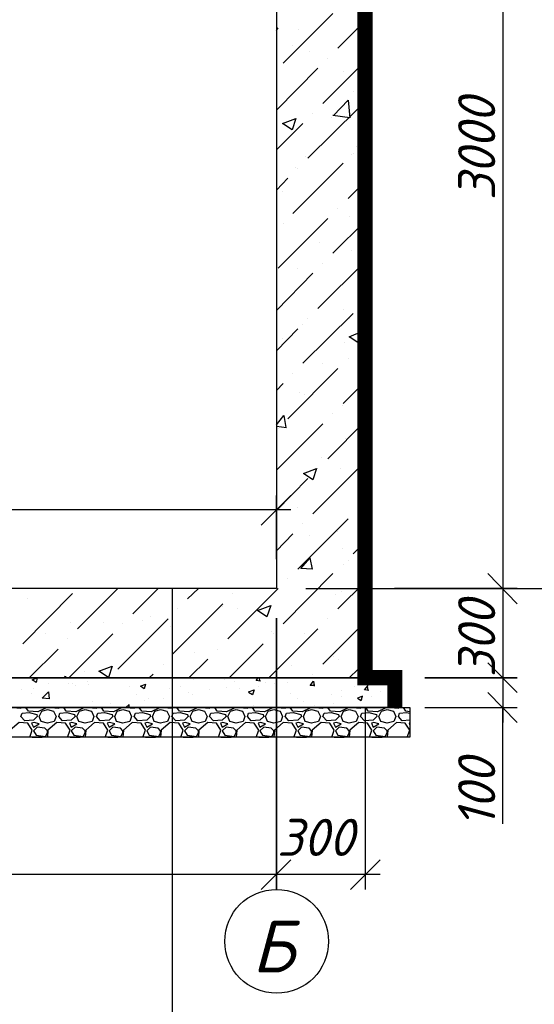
# Model space of a CAD drawing. Extents: x -119078 to 1619993, y 264752 to 340742.
# Tile 191 of 220: x 1068465 to 1071929, y 314046 to 320669. Entities that reach past the tile are written whole.
import ezdxf

# ---------------------------------------------------------------- set-up
doc = ezdxf.new("R2010")
doc.units = 0
doc.header["$MEASUREMENT"] = 0
doc.layers.add('PDF _Геометрия', color=250, linetype='Continuous')
doc.layers.add('PDF _Текст', color=7, linetype='Continuous')
doc.styles.add('PDF ISOCPEUR Italic', font='isocpeui.ttf')

msp = doc.modelspace()

# ---------------------------------------------------------------- linework, layer by layer
at = {"layer": 'PDF _Геометрия', "color": 7, "lineweight": -3}
for points in [[(1070789.583, 323442.326), (1070789.583, 316241.238), (1063588.495, 316241.238), (1063588.495, 323442.326)], [(1063389.523, 316241.238), (1070988.555, 316241.238), (1070988.555, 316042.266), (1063389.523, 316042.266)], [(1063292.154, 316042.266), (1071090.157, 316042.266), (1071090.157, 315843.294), (1063292.154, 315843.294)]]:
    msp.add_lwpolyline(points, close=True, dxfattribs=at)
for points in [[(1070192.667, 323442.326), (1070192.667, 316842.387), (1064189.644, 316842.387), (1064189.644, 323442.326)], [(1061975.553, 311089.137), (1069494.149, 311089.137), (1069494.149, 316842.387)], [(1071814.076, 316842.387), (1073062.942, 316842.387)]]:
    msp.add_lwpolyline(points, dxfattribs=at)
at = {"layer": 'PDF _Геометрия', "color": 251, "lineweight": -3, "true_color": 0x535353}
for points in [[(1071716.707, 322942.78), (1071716.707, 316740.785)], [(1070091.065, 317269.965), (1070290.037, 317468.937)], [(1070192.667, 317041.359), (1070192.667, 317468.937)], [(1070290.037, 317371.568), (1065091.367, 317371.568)], [(1071716.707, 316943.99), (1071716.707, 316143.869)], [(1070391.639, 316842.387), (1071814.076, 316842.387), (1070988.555, 316842.387)], [(1071716.707, 316342.841), (1071716.707, 315940.664)], [(1071615.105, 316143.869), (1071814.076, 315940.664)], [(1070789.583, 316042.266), (1070789.583, 314818.801)], [(1071191.76, 316042.266), (1071814.076, 316042.266)], [(1071716.707, 315259.079), (1071716.707, 316042.266)], [(1070692.214, 314818.801), (1070891.186, 315017.773)], [(1064092.275, 314920.404), (1070290.037, 314920.404)], [(1070091.065, 314920.404), (1070891.186, 314920.404)]]:
    msp.add_lwpolyline(points, dxfattribs=at)
at = {"layer": 'PDF _Геометрия', "color": 7, "lineweight": -3}
msp.add_lwpolyline([(1070990.672, 316042.266, 101.603, 101.603, 0), (1070990.672, 316243.355, 101.603, 101.603, 0), (1070789.583, 316243.355, 101.603, 101.603, 0), (1070789.583, 322841.177, 0, 0, 0), (1073291.548, 322841.177, 0, 0, 0)], format="xyseb", dxfattribs=at)
at = {"layer": 'PDF _Геометрия', "color": 8, "lineweight": -3, "true_color": 0x767676}
for points in [[(1070239.235, 320377.313), (1070573.677, 320711.755)], [(1070607.545, 320478.915), (1070789.583, 320660.954)], [(1070192.667, 320597.452), (1070205.368, 320614.386)], [(1070340.838, 320601.685), (1070340.838, 320601.685)], [(1070730.315, 320610.152), (1070730.315, 320610.152)], [(1070302.737, 320495.849), (1070302.737, 320495.849)], [(1070417.04, 320453.515), (1070417.04, 320453.515)], [(1070505.942, 320106.372), (1070789.583, 320390.013)], [(1070539.81, 320411.18), (1070539.81, 320411.18)], [(1070192.667, 320059.804), (1070472.075, 320343.445)], [(1070645.646, 320322.278), (1070645.646, 320322.278)], [(1070713.381, 320186.808), (1070713.381, 320186.808)], [(1070577.911, 320025.937), (1070675.28, 320127.54), (1070687.98, 320009.003), (1070573.677, 320025.937)], [(1070404.34, 319738.063), (1070743.015, 320072.505)], [(1070438.207, 320038.637), (1070438.207, 320038.637)], [(1070565.21, 320013.237), (1070565.21, 320013.237)], [(1070192.667, 319793.098), (1070370.472, 319970.902)], [(1070776.883, 319839.665), (1070789.583, 319852.366)], [(1070734.548, 319818.498), (1070734.548, 319818.498)], [(1070789.583, 319759.23), (1070743.015, 319763.463), (1070789.583, 319822.732)], [(1070387.406, 319750.763), (1070387.406, 319750.763)], [(1070700.681, 319763.463), (1070700.681, 319763.463)], [(1070709.148, 319771.93), (1070709.148, 319771.93)], [(1070302.737, 319365.52), (1070641.412, 319704.195)], [(1070323.904, 319674.561), (1070323.904, 319674.561)], [(1070336.604, 319670.328), (1070336.604, 319670.328)], [(1070192.667, 319522.157), (1070268.869, 319602.593)], [(1070675.28, 319467.122), (1070789.583, 319581.425)], [(1070230.768, 319513.69), (1070230.768, 319513.69)], [(1070607.545, 319399.387), (1070607.545, 319399.387)], [(1070205.368, 318997.21), (1070539.81, 319331.652)], [(1070683.747, 319344.352), (1070683.747, 319344.352)], [(1070239.235, 319297.785), (1070239.235, 319297.785)], [(1070573.677, 319098.813), (1070789.583, 319314.718)], [(1070480.542, 319170.781), (1070480.542, 319170.781)], [(1070696.447, 319119.98), (1070696.447, 319119.98)], [(1070336.604, 318992.977), (1070336.604, 318992.977)], [(1070472.075, 318726.27), (1070789.583, 319043.778)], [(1070505.942, 319031.078), (1070505.942, 319031.078)], [(1070192.667, 318713.569), (1070438.207, 318963.343)], [(1070666.813, 318921.008), (1070666.813, 318921.008)], [(1070776.883, 318760.137), (1070776.883, 318760.137)], [(1070370.472, 318357.96), (1070709.148, 318692.402)], [(1070404.34, 318658.535), (1070404.34, 318658.535)], [(1070641.412, 318717.803), (1070641.412, 318717.803)], [(1070683.747, 318658.535), (1070683.747, 318658.535)], [(1070192.667, 318442.629), (1070336.604, 318590.799)], [(1070366.239, 318616.2), (1070366.239, 318616.2)], [(1070789.583, 318573.866), (1070743.015, 318578.099), (1070789.583, 318624.667)], [(1070235.002, 318523.064), (1070235.002, 318523.064)], [(1070772.649, 318569.632), (1070747.249, 318493.43), (1070683.747, 318535.765), (1070772.649, 318573.866)], [(1070654.113, 318497.664), (1070654.113, 318497.664)], [(1070743.015, 318455.329), (1070789.583, 318506.131)], [(1070675.28, 318391.828), (1070675.28, 318391.828)], [(1070268.869, 317985.417), (1070607.545, 318324.093)], [(1070501.709, 318353.727), (1070501.709, 318353.727)], [(1070302.737, 318290.225), (1070302.737, 318290.225)], [(1070192.667, 318175.922), (1070239.235, 318222.49)], [(1070641.412, 318087.02), (1070789.583, 318235.19)], [(1070349.305, 318158.988), (1070349.305, 318158.988)], [(1070383.172, 318146.288), (1070383.172, 318146.288)], [(1070637.179, 318074.319), (1070637.179, 318074.319)], [(1070192.667, 317943.083), (1070243.469, 318006.584), (1070256.169, 317926.149)], [(1070573.677, 318019.285), (1070573.677, 318019.285)], [(1070192.667, 317638.275), (1070505.942, 317951.549)], [(1070192.667, 317934.616), (1070260.402, 317926.149)], [(1070539.81, 317714.477), (1070789.583, 317968.483)], [(1070205.368, 317917.682), (1070205.368, 317917.682)], [(1070658.346, 317849.947), (1070658.346, 317849.947)], [(1070438.207, 317346.167), (1070776.883, 317684.842)], [(1070493.242, 317722.943), (1070493.242, 317722.943)], [(1070472.075, 317650.975), (1070472.075, 317650.975)], [(1070624.479, 317650.975), (1070624.479, 317650.975)], [(1070192.667, 317367.334), (1070404.34, 317583.24)], [(1070332.371, 317388.501), (1070332.371, 317388.501)], [(1070743.015, 317380.035), (1070743.015, 317380.035)], [(1070336.604, 316973.624), (1070675.28, 317312.299)], [(1070370.472, 317278.432), (1070370.472, 317278.432)], [(1070192.667, 317096.394), (1070302.737, 317210.697)], [(1070412.806, 317202.23), (1070412.806, 317202.23)], [(1070607.545, 317227.631), (1070607.545, 317227.631)], [(1070709.148, 317075.227), (1070789.583, 317159.895)], [(1070637.179, 317109.094), (1070637.179, 317109.094)], [(1070417.04, 317049.826), (1070433.974, 316973.624), (1070357.772, 316977.857), (1070421.273, 317049.826)], [(1070641.412, 317007.491), (1070641.412, 317007.491)], [(1070679.513, 317028.659), (1070679.513, 317028.659)], [(1070239.235, 316605.314), (1070573.677, 316943.99)], [(1070268.869, 316910.122), (1070268.869, 316910.122)], [(1070607.545, 316706.917), (1070789.583, 316888.955)], [(1068486.589, 316469.844), (1068821.032, 316808.52)], [(1068588.192, 316842.387), (1068588.192, 316842.387)], [(1068854.899, 316571.447), (1069125.839, 316842.387)], [(1069227.442, 316673.049), (1069396.78, 316842.387)], [(1069595.752, 316774.652), (1069667.72, 316842.387)], [(1069866.692, 316503.712), (1070205.368, 316842.387)], [(1069900.56, 316808.52), (1069900.56, 316808.52)], [(1070590.611, 316804.286), (1070590.611, 316804.286)], [(1070628.712, 316825.453), (1070628.712, 316825.453)], [(1068520.457, 316774.652), (1068520.457, 316774.652)], [(1069494.149, 316402.109), (1069832.825, 316740.785)], [(1069528.017, 316706.917), (1069528.017, 316706.917)], [(1069828.591, 316719.617), (1069828.591, 316719.617)], [(1069930.194, 316711.15), (1069930.194, 316711.15)], [(1068804.098, 316613.781), (1068804.098, 316613.781)], [(1069028.47, 316613.781), (1069028.47, 316613.781)], [(1069125.839, 316300.506), (1069464.515, 316639.182)], [(1069159.707, 316605.314), (1069159.707, 316605.314)], [(1069290.944, 316630.715), (1069290.944, 316630.715)], [(1069345.979, 316656.116), (1069345.979, 316656.116)], [(1070505.942, 316334.374), (1070789.583, 316618.015)], [(1070539.81, 316639.182), (1070539.81, 316639.182)], [(1068638.993, 316541.813), (1068638.993, 316541.813)], [(1068795.631, 316241.238), (1069091.972, 316537.579)], [(1069481.449, 316584.147), (1069481.449, 316584.147)], [(1070141.866, 316241.238), (1070472.075, 316571.447)], [(1070158.8, 316554.513), (1070158.8, 316554.513)], [(1070171.5, 316537.579), (1070171.5, 316537.579)], [(1070378.939, 316537.579), (1070378.939, 316537.579)], [(1068787.164, 316503.712), (1068787.164, 316503.712)], [(1069875.159, 316241.238), (1070103.765, 316469.844)], [(1068528.924, 316241.238), (1068723.662, 316435.977)], [(1069642.32, 316410.576), (1069642.32, 316410.576)], [(1069798.957, 316435.977), (1069798.957, 316435.977)], [(1069604.219, 316241.238), (1069731.222, 316368.241)], [(1070577.911, 316385.175), (1070577.911, 316385.175)], [(1070611.778, 316368.241), (1070611.778, 316368.241)], [(1068901.467, 316283.573), (1068901.467, 316283.573)], [(1069430.647, 316334.374), (1069430.647, 316334.374)], [(1069917.493, 316287.806), (1069917.493, 316287.806)], [(1070294.27, 316325.907), (1070294.27, 316325.907)], [(1070683.747, 316241.238), (1070743.015, 316300.506)], [(1068660.161, 316207.371), (1068660.161, 316207.371)], [(1068765.997, 316241.238), (1068774.464, 316253.938), (1068774.464, 316241.238)], [(1068821.032, 316207.371), (1068821.032, 316207.371)], [(1068922.634, 316220.071), (1068922.634, 316220.071)], [(1069083.505, 316241.238), (1069083.505, 316241.238)], [(1069134.306, 316241.238), (1069134.306, 316241.238)], [(1069337.512, 316241.238), (1069362.912, 316266.639)], [(1069638.086, 316232.771), (1069638.086, 316232.771)], [(1069845.525, 316232.771), (1069845.525, 316232.771)], [(1069909.027, 316220.071), (1069909.027, 316220.071)], [(1070086.831, 316220.071), (1070057.197, 316224.304), (1070069.897, 316241.238)], [(1070082.598, 316220.071), (1070078.364, 316241.238)], [(1070116.465, 316211.604), (1070116.465, 316211.604)], [(1070179.967, 316207.371), (1070179.967, 316207.371)], [(1070264.636, 316211.604), (1070264.636, 316211.604)], [(1070450.907, 316190.437), (1070421.273, 316190.437), (1070442.441, 316220.071), (1070446.674, 316186.203)], [(1070438.207, 316266.639), (1070438.207, 316266.639)], [(1070929.287, 316207.371), (1070929.287, 316207.371)], [(1068478.123, 316160.803), (1068478.123, 316160.803)], [(1068541.624, 316139.635), (1068541.624, 316139.635)], [(1068558.558, 316169.27), (1068558.558, 316169.27)], [(1068795.631, 316203.137), (1068795.631, 316203.137)], [(1068837.965, 316190.437), (1068837.965, 316190.437)], [(1068931.101, 316198.904), (1068931.101, 316198.904)], [(1069202.041, 316186.203), (1069202.041, 316186.203)], [(1069472.982, 316173.503), (1069472.982, 316173.503)], [(1069549.184, 316181.97), (1069549.184, 316181.97)], [(1069599.985, 316143.869), (1069599.985, 316143.869)], [(1069743.922, 316165.036), (1069743.922, 316165.036)], [(1069858.225, 316177.736), (1069858.225, 316177.736)], [(1069942.894, 316169.27), (1069942.894, 316169.27)], [(1070006.396, 316148.102), (1070044.497, 316160.803), (1070031.796, 316126.935), (1070006.396, 316143.869)], [(1070019.096, 316152.336), (1070019.096, 316152.336)], [(1070069.897, 316186.203), (1070069.897, 316186.203)], [(1070290.037, 316139.635), (1070290.037, 316139.635)], [(1070450.907, 316198.904), (1070450.907, 316198.904)], [(1070632.946, 316156.569), (1070632.946, 316156.569)], [(1070721.848, 316186.203), (1070721.848, 316186.203)], [(1070814.984, 316156.569), (1070785.35, 316160.803), (1070810.75, 316190.437)], [(1070810.75, 316156.569), (1070806.517, 316186.203)], [(1070891.186, 316148.102), (1070891.186, 316148.102)], [(1068956.502, 316080.367), (1068956.502, 316080.367)], [(1069079.272, 316071.9), (1069079.272, 316071.9)], [(1069252.843, 316131.169), (1069252.843, 316131.169)], [(1069303.644, 316088.834), (1069303.644, 316088.834)], [(1069333.278, 316105.768), (1069333.278, 316105.768)], [(1069430.647, 316105.768), (1069430.647, 316105.768)], [(1069625.386, 316131.169), (1069625.386, 316131.169)], [(1070336.604, 316105.768), (1070336.604, 316105.768)], [(1070374.705, 316080.367), (1070374.705, 316080.367)], [(1070560.977, 316126.935), (1070560.977, 316126.935)], [(1070577.911, 316071.9), (1070577.911, 316071.9)], [(1070632.946, 316118.468), (1070632.946, 316118.468)], [(1070772.649, 316097.301), (1070772.649, 316097.301)], [(1070831.917, 316118.468), (1070831.917, 316118.468)], [(1068418.854, 316042.266), (1068473.889, 316038.033), (1068478.123, 316042.266)], [(1068643.227, 316042.266), (1068638.993, 316038.033), (1068588.192, 316012.632), (1068524.69, 316016.866), (1068507.757, 316042.266)], [(1068672.861, 316042.266), (1068672.861, 316042.266)], [(1068672.861, 316042.266), (1068727.896, 316038.033), (1068732.129, 316042.266)], [(1068897.233, 316042.266), (1068893, 316038.033), (1068842.199, 316012.632), (1068778.697, 316016.866), (1068761.763, 316042.266)], [(1068926.868, 316042.266), (1068926.868, 316042.266)], [(1068926.868, 316042.266), (1068981.902, 316038.033), (1068986.136, 316042.266)], [(1068981.902, 316046.5), (1068981.902, 316046.5)], [(1069151.24, 316042.266), (1069147.007, 316038.033), (1069096.205, 316012.632), (1069032.704, 316016.866), (1069015.77, 316042.266)], [(1069202.041, 316042.266), (1069202.041, 316063.433), (1069180.874, 316042.266), (1069235.909, 316038.033), (1069240.142, 316042.266)], [(1069180.874, 316042.266), (1069180.874, 316042.266)], [(1069405.247, 316042.266), (1069401.013, 316038.033), (1069350.212, 316012.632), (1069286.71, 316016.866), (1069269.777, 316042.266)], [(1069434.881, 316042.266), (1069434.881, 316042.266)], [(1069434.881, 316042.266), (1069489.916, 316038.033), (1069494.149, 316042.266)], [(1069659.253, 316042.266), (1069655.02, 316038.033), (1069604.219, 316012.632), (1069540.717, 316016.866), (1069523.783, 316042.266)], [(1069688.888, 316042.266), (1069688.888, 316042.266)], [(1069688.888, 316042.266), (1069743.922, 316038.033), (1069748.156, 316042.266)], [(1069913.26, 316042.266), (1069909.027, 316038.033), (1069858.225, 316012.632), (1069794.724, 316016.866), (1069777.79, 316042.266)], [(1069942.894, 316042.266), (1069942.894, 316042.266)], [(1069942.894, 316042.266), (1069997.929, 316038.033), (1070002.162, 316042.266)], [(1070167.267, 316042.266), (1070163.033, 316038.033), (1070112.232, 316012.632), (1070048.73, 316016.866), (1070031.796, 316042.266)], [(1070040.263, 316054.967), (1070040.263, 316054.967)], [(1070107.998, 316042.266), (1070107.998, 316042.266)], [(1070196.901, 316042.266), (1070196.901, 316042.266)], [(1070196.901, 316042.266), (1070251.936, 316038.033), (1070256.169, 316042.266)], [(1070421.273, 316042.266), (1070417.04, 316038.033), (1070366.239, 316012.632), (1070302.737, 316016.866), (1070285.803, 316042.266)], [(1070450.907, 316054.967), (1070450.907, 316054.967)], [(1070450.907, 316042.266), (1070450.907, 316042.266)], [(1070450.907, 316042.266), (1070505.942, 316038.033), (1070510.176, 316042.266)], [(1070675.28, 316042.266), (1070671.047, 316038.033), (1070620.245, 316012.632), (1070556.744, 316016.866), (1070539.81, 316042.266)], [(1070704.914, 316042.266), (1070704.914, 316042.266)], [(1070704.914, 316042.266), (1070759.949, 316038.033), (1070764.182, 316042.266)], [(1070929.287, 316042.266), (1070925.053, 316038.033), (1070874.252, 316012.632), (1070810.75, 316016.866), (1070793.816, 316042.266)], [(1070958.921, 316042.266), (1070958.921, 316042.266)], [(1070958.921, 316042.266), (1071013.955, 316038.033), (1071018.189, 316042.266)], [(1071090.157, 315957.597), (1071039.356, 315953.364), (1071013.955, 315982.998), (1071022.422, 316004.165), (1071068.99, 316008.399), (1071090.157, 316004.165)], [(1071090.157, 316012.632), (1071064.757, 316016.866), (1071047.823, 316042.266)], [(1068533.157, 315843.294), (1068550.091, 315889.862), (1068520.457, 315936.43), (1068461.189, 315940.664), (1068401.921, 315889.862), (1068397.687, 315843.294)], [(1068787.164, 315843.294), (1068804.098, 315889.862), (1068774.464, 315936.43), (1068715.195, 315940.664), (1068655.927, 315889.862), (1068651.694, 315843.294)], [(1069041.171, 315843.294), (1069058.104, 315889.862), (1069028.47, 315936.43), (1068969.202, 315940.664), (1068909.934, 315889.862), (1068905.7, 315843.294)], [(1069295.177, 315843.294), (1069312.111, 315889.862), (1069282.477, 315936.43), (1069223.209, 315940.664), (1069163.94, 315889.862), (1069159.707, 315843.294)], [(1069549.184, 315843.294), (1069566.118, 315889.862), (1069536.484, 315936.43), (1069477.215, 315940.664), (1069417.947, 315889.862), (1069413.714, 315843.294)], [(1069803.191, 315843.294), (1069820.124, 315889.862), (1069790.49, 315936.43), (1069731.222, 315940.664), (1069671.954, 315889.862), (1069667.72, 315843.294)], [(1070057.197, 315843.294), (1070074.131, 315889.862), (1070044.497, 315936.43), (1069985.229, 315940.664), (1069925.96, 315889.862), (1069921.727, 315843.294)], [(1070311.204, 315843.294), (1070328.138, 315889.862), (1070298.503, 315936.43), (1070239.235, 315940.664), (1070179.967, 315889.862), (1070175.734, 315843.294)], [(1070565.21, 315843.294), (1070582.144, 315889.862), (1070552.51, 315936.43), (1070493.242, 315940.664), (1070433.974, 315889.862), (1070429.74, 315843.294)], [(1070819.217, 315843.294), (1070836.151, 315889.862), (1070806.517, 315936.43), (1070747.249, 315940.664), (1070687.98, 315889.862), (1070683.747, 315843.294)], [(1071073.224, 315843.294), (1071090.157, 315889.862), (1071060.523, 315936.43), (1071001.255, 315940.664), (1070941.987, 315889.862), (1070937.753, 315843.294)], [(1071090.157, 315936.43), (1071085.924, 315936.43), (1071090.157, 315923.73)], [(1068550.091, 315843.294), (1068550.091, 315843.294)], [(1068550.091, 315843.294), (1068617.826, 315843.294)], [(1068617.826, 315843.294), (1068617.826, 315843.294)], [(1068804.098, 315843.294), (1068804.098, 315843.294)], [(1068804.098, 315843.294), (1068871.833, 315843.294)], [(1068871.833, 315843.294), (1068871.833, 315843.294)], [(1069058.104, 315843.294), (1069058.104, 315843.294)], [(1069058.104, 315843.294), (1069125.839, 315843.294)], [(1069125.839, 315843.294), (1069125.839, 315843.294)], [(1069312.111, 315843.294), (1069312.111, 315843.294)], [(1069312.111, 315843.294), (1069379.846, 315843.294)], [(1069379.846, 315843.294), (1069379.846, 315843.294)], [(1069566.118, 315843.294), (1069566.118, 315843.294)], [(1069566.118, 315843.294), (1069633.853, 315843.294)], [(1069633.853, 315843.294), (1069633.853, 315843.294)], [(1069820.124, 315843.294), (1069820.124, 315843.294)], [(1069820.124, 315843.294), (1069887.859, 315843.294)], [(1069887.859, 315843.294), (1069887.859, 315843.294)], [(1070074.131, 315843.294), (1070074.131, 315843.294)], [(1070074.131, 315843.294), (1070141.866, 315843.294)], [(1070141.866, 315843.294), (1070141.866, 315843.294)], [(1070328.138, 315843.294), (1070328.138, 315843.294)], [(1070328.138, 315843.294), (1070395.873, 315843.294)], [(1070395.873, 315843.294), (1070395.873, 315843.294)], [(1070582.144, 315843.294), (1070582.144, 315843.294)], [(1070582.144, 315843.294), (1070649.879, 315843.294)], [(1070649.879, 315843.294), (1070649.879, 315843.294)], [(1070836.151, 315843.294), (1070836.151, 315843.294)], [(1070836.151, 315843.294), (1070903.886, 315843.294)]]:
    msp.add_lwpolyline(points, dxfattribs=at)
for points in [[(1070323.904, 320004.77), (1070298.503, 319928.568), (1070235.002, 319970.902)], [(1070463.608, 317650.975), (1070438.207, 317574.773), (1070374.705, 317617.107)], [(1070154.566, 316728.084), (1070129.166, 316651.882), (1070065.664, 316694.217)], [(1069087.738, 316321.674), (1069062.338, 316245.472), (1068998.836, 316287.806)], [(1068583.959, 316241.238), (1068575.492, 316211.604), (1068550.091, 316228.538)], [(1068664.394, 316101.534), (1068617.826, 316105.768), (1068660.161, 316148.102)], [(1069312.111, 316198.904), (1069303.644, 316169.27), (1069278.243, 316186.203)], [(1070772.649, 316118.468), (1070738.782, 316105.768), (1070764.182, 316088.834)], [(1068482.356, 316004.165), (1068528.924, 316008.399), (1068579.725, 315995.698), (1068583.959, 315982.998), (1068558.558, 315957.597), (1068499.29, 315953.364), (1068473.889, 315982.998)], [(1068609.359, 315949.131), (1068596.659, 315982.998), (1068613.593, 316016.866), (1068651.694, 316029.566), (1068694.028, 316016.866), (1068710.962, 315982.998), (1068698.262, 315949.131), (1068651.694, 315936.43)], [(1068736.363, 316004.165), (1068782.931, 316008.399), (1068833.732, 315995.698), (1068837.965, 315982.998), (1068812.565, 315957.597), (1068753.296, 315953.364), (1068727.896, 315982.998)], [(1068863.366, 315949.131), (1068850.666, 315982.998), (1068867.599, 316016.866), (1068905.7, 316029.566), (1068948.035, 316016.866), (1068964.969, 315982.998), (1068952.268, 315949.131), (1068905.7, 315936.43)], [(1068990.369, 316004.165), (1069036.937, 316008.399), (1069087.738, 315995.698), (1069091.972, 315982.998), (1069066.571, 315957.597), (1069007.303, 315953.364), (1068981.902, 315982.998)], [(1069117.373, 315949.131), (1069104.672, 315982.998), (1069121.606, 316016.866), (1069159.707, 316029.566), (1069202.041, 316016.866), (1069218.975, 315982.998), (1069206.275, 315949.131), (1069159.707, 315936.43)], [(1069244.376, 316004.165), (1069290.944, 316008.399), (1069341.745, 315995.698), (1069345.979, 315982.998), (1069320.578, 315957.597), (1069261.31, 315953.364), (1069235.909, 315982.998)], [(1069371.379, 315949.131), (1069358.679, 315982.998), (1069375.613, 316016.866), (1069413.714, 316029.566), (1069456.048, 316016.866), (1069472.982, 315982.998), (1069460.282, 315949.131), (1069413.714, 315936.43)], [(1069498.383, 316004.165), (1069544.95, 316008.399), (1069595.752, 315995.698), (1069599.985, 315982.998), (1069574.585, 315957.597), (1069515.316, 315953.364), (1069489.916, 315982.998)], [(1069625.386, 315949.131), (1069612.686, 315982.998), (1069629.619, 316016.866), (1069667.72, 316029.566), (1069710.055, 316016.866), (1069726.989, 315982.998), (1069714.288, 315949.131), (1069667.72, 315936.43)], [(1069752.389, 316004.165), (1069798.957, 316008.399), (1069849.758, 315995.698), (1069853.992, 315982.998), (1069828.591, 315957.597), (1069769.323, 315953.364), (1069743.922, 315982.998)], [(1069879.392, 315949.131), (1069866.692, 315982.998), (1069883.626, 316016.866), (1069921.727, 316029.566), (1069964.061, 316016.866), (1069980.995, 315982.998), (1069968.295, 315949.131), (1069921.727, 315936.43)], [(1070006.396, 316004.165), (1070052.964, 316008.399), (1070103.765, 315995.698), (1070107.998, 315982.998), (1070082.598, 315957.597), (1070023.33, 315953.364), (1069997.929, 315982.998)], [(1070133.399, 315949.131), (1070120.699, 315982.998), (1070137.633, 316016.866), (1070175.734, 316029.566), (1070218.068, 316016.866), (1070235.002, 315982.998), (1070222.301, 315949.131), (1070175.734, 315936.43)], [(1070260.402, 316004.165), (1070306.97, 316008.399), (1070357.772, 315995.698), (1070362.005, 315982.998), (1070336.604, 315957.597), (1070277.336, 315953.364), (1070251.936, 315982.998)], [(1070387.406, 315949.131), (1070374.705, 315982.998), (1070391.639, 316016.866), (1070429.74, 316029.566), (1070472.075, 316016.866), (1070489.008, 315982.998), (1070476.308, 315949.131), (1070429.74, 315936.43)], [(1070514.409, 316004.165), (1070560.977, 316008.399), (1070611.778, 315995.698), (1070616.012, 315982.998), (1070590.611, 315957.597), (1070531.343, 315953.364), (1070505.942, 315982.998)], [(1070641.412, 315949.131), (1070628.712, 315982.998), (1070645.646, 316016.866), (1070683.747, 316029.566), (1070726.081, 316016.866), (1070743.015, 315982.998), (1070730.315, 315949.131), (1070683.747, 315936.43)], [(1070768.416, 316004.165), (1070814.984, 316008.399), (1070865.785, 315995.698), (1070870.018, 315982.998), (1070844.618, 315957.597), (1070785.35, 315953.364), (1070759.949, 315982.998)], [(1070895.419, 315949.131), (1070882.719, 315982.998), (1070899.652, 316016.866), (1070937.753, 316029.566), (1070980.088, 316016.866), (1070997.022, 315982.998), (1070984.321, 315949.131), (1070937.753, 315936.43)], [(1068562.791, 315940.664), (1068545.858, 315936.43), (1068558.558, 315911.03), (1068596.659, 315932.197)], [(1068816.798, 315940.664), (1068799.864, 315936.43), (1068812.565, 315911.03), (1068850.666, 315932.197)], [(1069070.805, 315940.664), (1069053.871, 315936.43), (1069066.571, 315911.03), (1069104.672, 315932.197)], [(1069324.811, 315940.664), (1069307.878, 315936.43), (1069320.578, 315911.03), (1069358.679, 315932.197)], [(1069578.818, 315940.664), (1069561.884, 315936.43), (1069574.585, 315911.03), (1069612.686, 315932.197)], [(1069832.825, 315940.664), (1069815.891, 315936.43), (1069828.591, 315911.03), (1069866.692, 315932.197)], [(1070086.831, 315940.664), (1070069.897, 315936.43), (1070082.598, 315911.03), (1070120.699, 315932.197)], [(1070340.838, 315940.664), (1070323.904, 315936.43), (1070336.604, 315911.03), (1070374.705, 315932.197)], [(1070594.845, 315940.664), (1070577.911, 315936.43), (1070590.611, 315911.03), (1070628.712, 315932.197)], [(1070848.851, 315940.664), (1070831.917, 315936.43), (1070844.618, 315911.03), (1070882.719, 315932.197)], [(1068651.694, 315885.629), (1068634.76, 315902.563), (1068583.959, 315911.03), (1068558.558, 315885.629), (1068575.492, 315855.995), (1068638.993, 315847.528), (1068651.694, 315872.929)], [(1068905.7, 315885.629), (1068888.767, 315902.563), (1068837.965, 315911.03), (1068812.565, 315885.629), (1068829.498, 315855.995), (1068893, 315847.528), (1068905.7, 315872.929)], [(1069159.707, 315885.629), (1069142.773, 315902.563), (1069091.972, 315911.03), (1069066.571, 315885.629), (1069083.505, 315855.995), (1069147.007, 315847.528), (1069159.707, 315872.929)], [(1069413.714, 315885.629), (1069396.78, 315902.563), (1069345.979, 315911.03), (1069320.578, 315885.629), (1069337.512, 315855.995), (1069401.013, 315847.528), (1069413.714, 315872.929)], [(1069667.72, 315885.629), (1069650.787, 315902.563), (1069599.985, 315911.03), (1069574.585, 315885.629), (1069591.518, 315855.995), (1069655.02, 315847.528), (1069667.72, 315872.929)], [(1069921.727, 315885.629), (1069904.793, 315902.563), (1069853.992, 315911.03), (1069828.591, 315885.629), (1069845.525, 315855.995), (1069909.027, 315847.528), (1069921.727, 315872.929)], [(1070175.734, 315885.629), (1070158.8, 315902.563), (1070107.998, 315911.03), (1070082.598, 315885.629), (1070099.532, 315855.995), (1070163.033, 315847.528), (1070175.734, 315872.929)], [(1070429.74, 315885.629), (1070412.806, 315902.563), (1070362.005, 315911.03), (1070336.604, 315885.629), (1070353.538, 315855.995), (1070417.04, 315847.528), (1070429.74, 315872.929)], [(1070683.747, 315885.629), (1070666.813, 315902.563), (1070616.012, 315911.03), (1070590.611, 315885.629), (1070607.545, 315855.995), (1070671.047, 315847.528), (1070683.747, 315872.929)], [(1070937.753, 315885.629), (1070920.82, 315902.563), (1070870.018, 315911.03), (1070844.618, 315885.629), (1070861.551, 315855.995), (1070925.053, 315847.528), (1070937.753, 315872.929)]]:
    msp.add_lwpolyline(points, close=True, dxfattribs=at)
at = {"layer": 'PDF _Геометрия', "color": 251, "lineweight": -3, "true_color": 0x535353}
for points in [[(1071615.105, 316943.99), (1071814.076, 316740.785)], [(1070192.667, 314818.801), (1070192.667, 316643.415)], [(1071615.105, 316342.841), (1071814.076, 316143.869)], [(1071814.076, 316241.238), (1071191.76, 316241.238)], [(1070091.065, 314818.801), (1070290.037, 315017.773)]]:
    msp.add_lwpolyline(points, close=True, dxfattribs=at)
at = {"layer": 'PDF _Геометрия', "color": 1, "lineweight": -3}
msp.add_circle((1070194.784, 314469.542), 349.259, dxfattribs=at)

# ---------------------------------------------------------------- texts
at = {"layer": 'PDF _Текст', "color": 251, "lineweight": 30, "true_color": 0x535353, "char_height": 249.9795, "attachment_point": 7, "rotation": 90, "style": 'PDF ISOCPEUR Italic'}
for s, insert in [('3000', (1071665.906, 319454.422)), ('300', (1071665.906, 316245.472)), ('100', (1071665.906, 315233.679))]:
    msp.add_mtext(s, dxfattribs=dict(at, insert=insert))
at = {"layer": 'PDF _Текст', "color": 251, "lineweight": 30, "true_color": 0x535353, "insert": (1070196.901, 315044.001), "char_height": 249.9795, "attachment_point": 7, "style": 'PDF ISOCPEUR Italic'}
msp.add_mtext('300', dxfattribs=at)
at = {"layer": 'PDF _Текст', "lineweight": 30, "insert": (1070027.563, 314260.409), "char_height": 349.971, "attachment_point": 7, "style": 'PDF ISOCPEUR Italic'}
msp.add_mtext('Б', dxfattribs=at)

doc.saveas('drawing.dxf')
